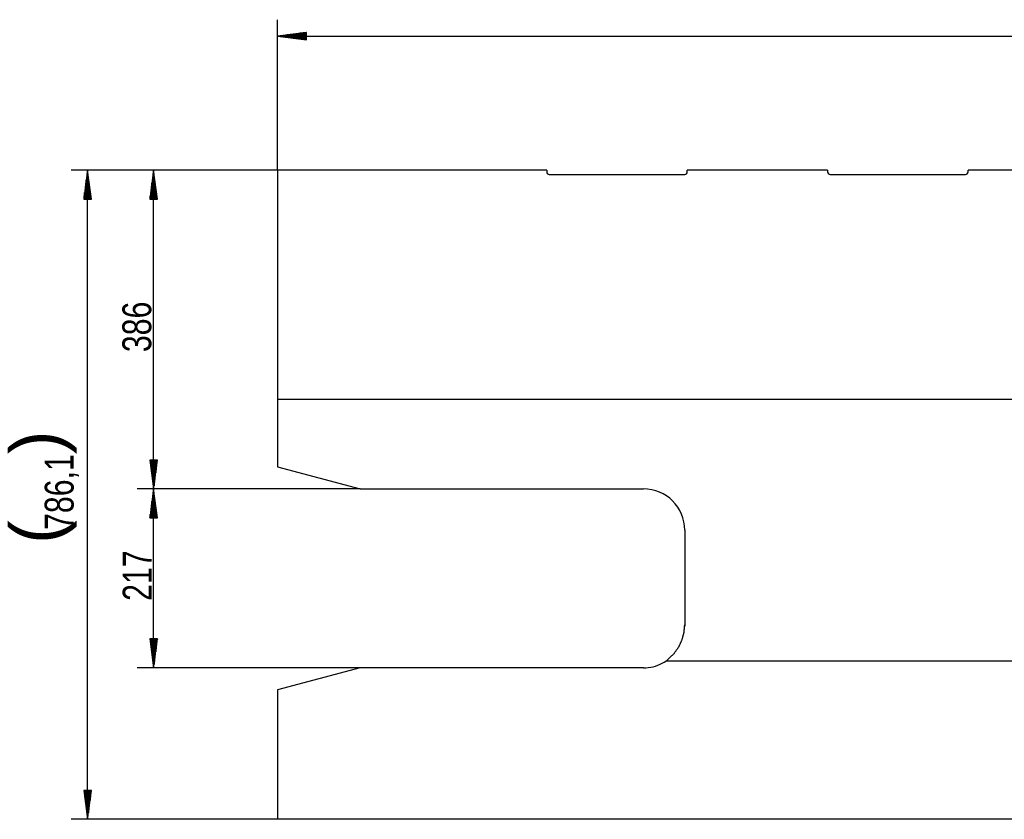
# Model space of a CAD drawing. Header units: millimetres. Extents: x 0 to 1189, y 0 to 841.
# Tile 6 of 15: x 732 to 851, y 539 to 635. Entities that reach past the tile are written whole.
import ezdxf

# ---------------------------------------------------------------- set-up
doc = ezdxf.new("R2010")
doc.units = ezdxf.units.MM
doc.layers.add('200', color=7, linetype='Continuous')
doc.styles.add('SEACAD_Arial', font='arial.ttf', dxfattribs={"width": 0.75})

msp = doc.modelspace()

# ---------------------------------------------------------------- linework, layer by layer
at = {"layer": '200', "color": 7, "linetype": 'Continuous'}
for p, q in [((762.867615, 617.110657), (762.867615, 635.358093)), ((766.367615, 633.818848), (762.867615, 633.358093)), ((762.867615, 633.358093), (1138.667603, 633.358093)), ((762.867615, 633.358093), (766.367615, 632.897278)), ((766.367615, 633.358093), (762.867615, 633.358093)), ((766.367615, 633.358093), (762.867615, 633.358093)), ((766.367615, 633.408875), (763.253479, 633.408875)), ((766.367615, 633.307251), (763.253479, 633.307251)), ((766.367615, 633.459656), (763.639343, 633.459656)), ((766.367615, 633.25647), (763.639343, 633.25647)), ((766.367615, 633.510437), (764.025269, 633.510437)), ((766.367615, 633.205627), (764.025269, 633.205627)), ((766.367615, 633.561279), (764.411133, 633.561279)), ((766.367615, 633.154907), (764.411133, 633.154907)), ((766.367615, 633.612061), (764.796936, 633.612061)), ((766.367615, 633.104065), (764.796936, 633.104065)), ((766.367615, 633.662903), (765.1828, 633.662903)), ((766.367615, 633.053284), (765.1828, 633.053284)), ((766.367615, 633.713623), (765.568665, 633.713623)), ((766.367615, 633.002441), (765.568665, 633.002441)), ((766.367615, 633.764465), (765.954529, 633.764465)), ((766.367615, 633.815247), (766.340454, 633.815247)), ((766.367615, 633.815247), (766.340454, 633.815247)), ((766.367615, 632.897278), (766.367615, 633.818848)), ((766.367615, 632.95166), (765.954529, 632.95166)), ((766.367615, 632.900879), (766.340454, 632.900879)), ((766.367615, 632.900879), (766.340454, 632.900879)), ((762.867615, 617.110657), (737.867615, 617.110657)), ((739.867615, 617.110657), (739.40686, 613.610596)), ((739.765991, 613.610596), (739.765991, 616.338867)), ((739.816833, 613.610596), (739.816833, 616.724731)), ((739.867615, 538.502136), (739.867615, 617.110657)), ((740.32843, 613.610596), (739.867615, 617.110657)), ((739.867615, 613.610596), (739.867615, 617.110657)), ((739.867615, 613.610596), (739.867615, 617.110657)), ((739.918396, 613.610596), (739.918396, 616.724731)), ((739.969238, 613.610596), (739.969238, 616.338867)), ((762.867615, 617.110657), (745.867615, 617.110657)), ((747.867615, 617.110657), (747.40686, 613.610596)), ((747.765991, 613.610596), (747.765991, 616.338867)), ((747.816772, 613.610596), (747.816772, 616.724731)), ((747.867615, 578.523804), (747.867615, 617.110657)), ((748.32843, 613.610596), (747.867615, 617.110657)), ((747.867615, 613.610596), (747.867615, 617.110657)), ((747.867615, 613.610596), (747.867615, 617.110657)), ((747.918396, 613.610596), (747.918396, 616.724731)), ((747.969238, 613.610596), (747.969238, 616.338867)), ((762.867615, 617.110657), (762.867615, 581.203308)), ((795.467651, 617.110657), (762.867615, 617.110657)), ((795.467651, 617.110657), (795.467651, 616.910645)), ((795.767639, 616.610596), (812.167603, 616.610596)), ((812.467651, 616.910645), (812.467651, 617.110657)), ((829.46759, 617.110657), (812.467651, 617.110657)), ((829.46759, 617.110657), (829.46759, 616.910645)), ((829.767578, 616.610596), (846.167603, 616.610596)), ((846.46759, 616.910645), (846.46759, 617.110657)), ((863.467651, 617.110657), (846.46759, 617.110657)), ((739.613647, 613.610596), (739.613647, 615.181274)), ((739.664368, 613.610596), (739.664368, 615.567139)), ((739.715271, 613.610596), (739.715271, 615.953064)), ((740.02002, 613.610596), (740.02002, 615.953064)), ((740.070862, 613.610596), (740.070862, 615.567139)), ((740.121643, 613.610596), (740.121643, 615.181274)), ((747.613647, 613.610596), (747.613647, 615.181274)), ((747.664429, 613.610596), (747.664429, 615.567139)), ((747.715271, 613.610596), (747.715271, 615.953064)), ((748.02002, 613.610596), (748.02002, 615.953064)), ((748.070801, 613.610596), (748.070801, 615.567139)), ((748.121643, 613.610596), (748.121643, 615.181274)), ((739.461243, 613.610596), (739.461243, 614.023682)), ((739.512024, 613.610596), (739.512024, 614.409546)), ((739.562866, 613.610596), (739.562866, 614.795471)), ((740.172424, 613.610596), (740.172424, 614.795471)), ((740.223267, 613.610596), (740.223267, 614.409546)), ((740.273987, 613.610596), (740.273987, 614.023682)), ((747.461243, 613.610596), (747.461243, 614.023682)), ((747.512024, 613.610596), (747.512024, 614.409546)), ((747.562805, 613.610596), (747.562805, 614.795471)), ((748.172424, 613.610596), (748.172424, 614.795471)), ((748.223267, 613.610596), (748.223267, 614.409546)), ((748.274048, 613.610596), (748.274048, 614.023682)), ((739.40686, 613.610596), (740.32843, 613.610596)), ((739.4104, 613.610596), (739.4104, 613.637878)), ((739.4104, 613.610596), (739.4104, 613.637878)), ((740.32489, 613.610596), (740.32489, 613.637878)), ((740.32489, 613.610596), (740.32489, 613.637878)), ((747.40686, 613.610596), (748.32843, 613.610596)), ((747.4104, 613.610596), (747.4104, 613.637878)), ((747.4104, 613.610596), (747.4104, 613.637878)), ((748.324768, 613.610596), (748.324768, 613.637878)), ((748.324768, 613.610596), (748.324768, 613.637878)), ((1138.667603, 589.352966), (762.867615, 589.352966)), ((748.32843, 582.023804), (747.40686, 582.023804)), ((747.40686, 582.023804), (747.867615, 578.523804)), ((747.4104, 582.023804), (747.4104, 581.996582)), ((747.4104, 582.023804), (747.4104, 581.996582)), ((747.461243, 582.023804), (747.461243, 581.610718)), ((747.512024, 582.023804), (747.512024, 581.224854)), ((747.562805, 582.023804), (747.562805, 580.838989)), ((747.613647, 582.023804), (747.613647, 580.453125)), ((747.664429, 582.023804), (747.664429, 580.067261)), ((747.715271, 582.023804), (747.715271, 579.681396)), ((747.765991, 582.023804), (747.765991, 579.295532)), ((747.816772, 582.023804), (747.816772, 578.909668)), ((747.867615, 578.523804), (748.32843, 582.023804)), ((747.867615, 582.023804), (747.867615, 578.523804)), ((747.867615, 582.023804), (747.867615, 578.523804)), ((747.918396, 582.023804), (747.918396, 578.909668)), ((747.969238, 582.023804), (747.969238, 579.295532)), ((748.02002, 582.023804), (748.02002, 579.681396)), ((748.070801, 582.023804), (748.070801, 580.067261)), ((748.121643, 582.023804), (748.121643, 580.453125)), ((748.172424, 582.023804), (748.172424, 580.838989)), ((748.223267, 582.023804), (748.223267, 581.224854)), ((748.274048, 582.023804), (748.274048, 581.610718)), ((748.324768, 582.023804), (748.324768, 581.996582)), ((748.324768, 582.023804), (748.324768, 581.996582)), ((762.867615, 581.203308), (772.867615, 578.523804)), ((772.867615, 578.523804), (745.867615, 578.523804)), ((772.867615, 578.523804), (745.867615, 578.523804)), ((747.867615, 578.523804), (747.40686, 575.023804)), ((747.867615, 556.852173), (747.867615, 578.523804)), ((748.32843, 575.023804), (747.867615, 578.523804)), ((747.867615, 575.023804), (747.867615, 578.523804)), ((747.867615, 575.023804), (747.867615, 578.523804)), ((772.867615, 578.523804), (807.167603, 578.523804)), ((747.664429, 575.023804), (747.664429, 576.980347)), ((747.715271, 575.023804), (747.715271, 577.366211)), ((747.765991, 575.023804), (747.765991, 577.752075)), ((747.816772, 575.023804), (747.816772, 578.137939)), ((747.918396, 575.023804), (747.918396, 578.137939)), ((747.969238, 575.023804), (747.969238, 577.752075)), ((748.02002, 575.023804), (748.02002, 577.366211)), ((748.070801, 575.023804), (748.070801, 576.980347)), ((747.512024, 575.023804), (747.512024, 575.822754)), ((747.562805, 575.023804), (747.562805, 576.208618)), ((747.613647, 575.023804), (747.613647, 576.594482)), ((748.121643, 575.023804), (748.121643, 576.594482)), ((748.172424, 575.023804), (748.172424, 576.208618)), ((748.223267, 575.023804), (748.223267, 575.822754)), ((747.40686, 575.023804), (748.32843, 575.023804)), ((747.4104, 575.023804), (747.4104, 575.051025)), ((747.4104, 575.023804), (747.4104, 575.051025)), ((747.461243, 575.023804), (747.461243, 575.43689)), ((748.274048, 575.023804), (748.274048, 575.43689)), ((748.324768, 575.023804), (748.324768, 575.051025)), ((748.324768, 575.023804), (748.324768, 575.051025)), ((812.167603, 573.523804), (812.167603, 561.907654)), ((748.32843, 560.352112), (747.40686, 560.352112)), ((747.40686, 560.352112), (747.867615, 556.852173)), ((747.4104, 560.352112), (747.4104, 560.324951)), ((747.4104, 560.352112), (747.4104, 560.324951)), ((747.461243, 560.352112), (747.461243, 559.939026)), ((747.512024, 560.352112), (747.512024, 559.553162)), ((747.562805, 560.352112), (747.562805, 559.167358)), ((747.613647, 560.352112), (747.613647, 558.781433)), ((747.664429, 560.352112), (747.664429, 558.395569)), ((747.715271, 560.352112), (747.715271, 558.009766)), ((747.765991, 560.352112), (747.765991, 557.62384)), ((747.816772, 560.352112), (747.816772, 557.237976)), ((747.867615, 556.852173), (748.32843, 560.352112)), ((747.867615, 560.352112), (747.867615, 556.852173)), ((747.867615, 560.352112), (747.867615, 556.852173)), ((747.918396, 560.352112), (747.918396, 557.237976)), ((747.969238, 560.352112), (747.969238, 557.62384)), ((748.02002, 560.352112), (748.02002, 558.009766)), ((748.070801, 560.352112), (748.070801, 558.395569)), ((748.121643, 560.352112), (748.121643, 558.781433)), ((748.172424, 560.352112), (748.172424, 559.167358)), ((748.223267, 560.352112), (748.223267, 559.553162)), ((748.274048, 560.352112), (748.274048, 559.939026)), ((748.324768, 560.352112), (748.324768, 560.324951)), ((748.324768, 560.352112), (748.324768, 560.324951)), ((772.867615, 556.852173), (745.867615, 556.852173)), ((772.867615, 556.852173), (762.867615, 554.172668)), ((807.167603, 556.852173), (772.867615, 556.852173)), ((810.014099, 557.699707), (1138.667603, 557.699707)), ((762.867615, 554.172668), (762.867615, 538.502136)), ((740.32843, 542.002136), (739.40686, 542.002136)), ((739.40686, 542.002136), (739.867615, 538.502136)), ((739.4104, 542.002136), (739.4104, 541.974915)), ((739.4104, 542.002136), (739.4104, 541.974915)), ((739.461243, 542.002136), (739.461243, 541.58905)), ((739.512024, 542.002136), (739.512024, 541.203186)), ((739.562866, 542.002136), (739.562866, 540.817322)), ((739.613647, 542.002136), (739.613647, 540.431458)), ((739.664368, 542.002136), (739.664368, 540.045593)), ((739.715271, 542.002136), (739.715271, 539.659729)), ((739.765991, 542.002136), (739.765991, 539.273865)), ((739.816833, 542.002136), (739.816833, 538.888)), ((739.867615, 538.502136), (740.32843, 542.002136)), ((739.867615, 542.002136), (739.867615, 538.502136)), ((739.867615, 542.002136), (739.867615, 538.502136)), ((739.918396, 542.002136), (739.918396, 538.888)), ((739.969238, 542.002136), (739.969238, 539.273865)), ((740.02002, 542.002136), (740.02002, 539.659729)), ((740.070862, 542.002136), (740.070862, 540.045593)), ((740.121643, 542.002136), (740.121643, 540.431458)), ((740.172424, 542.002136), (740.172424, 540.817322)), ((740.223267, 542.002136), (740.223267, 541.203186)), ((740.273987, 542.002136), (740.273987, 541.58905)), ((740.32489, 542.002136), (740.32489, 541.974915)), ((740.32489, 542.002136), (740.32489, 541.974915)), ((762.867615, 538.502136), (737.867615, 538.502136)), ((1138.667603, 538.502136), (762.867615, 538.502136))]:
    msp.add_line(p, q, dxfattribs=at)
for centre, radius, start, end in [((795.767639, 616.910645), 0.3, 180, 270), ((812.167603, 616.910645), 0.3, 270, 0), ((829.767578, 616.910645), 0.3, 180, 270), ((846.167603, 616.910645), 0.3, 270, 0), ((807.167603, 573.523804), 5, 0, 90), ((807.133972, 561.390564), 4.61086, 300.115665, 312.614024), ((807.167603, 561.852173), 5, 270, 297.126752)]:
    msp.add_arc(centre, radius, start, end, dxfattribs=at)
msp.add_open_spline([(810.255726, 557.997338), (810.913216, 558.639407), (811.448336, 559.393511), (811.843557, 560.235052), (812.085899, 561.136495), (812.167589, 562.068408)], degree=1, knots=[0, 0, 0.1979591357, 0.3971427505, 0.5974141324, 0.798487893, 1, 1], dxfattribs=at)

# ---------------------------------------------------------------- texts
at = {"layer": '200', "char_height": 3.5, "attachment_point": 7, "rotation": 90, "style": 'SEACAD_Arial'}
for s, insert, width in [('{\\fArial|b0||i0||c0|p34;\\C7;\\H3.5;\\W0.75;386}', (747.628157, 595.090483), 5.93479261), ('{\\fArial|b0||i0||c0|p34;\\C7;\\H3.5;\\W0.75;786,1}', (738.829573, 573.550505), 8.90218391), ('{\\fArial|b0||i0||c0|p34;\\C7;\\H3.5;\\W0.75;217}', (747.628157, 564.961272), 5.93479261)]:
    msp.add_mtext(s, dxfattribs=dict(at, insert=insert, width=width))
at = {"layer": '200', "char_height": 6.16909592, "width": 2.8163364, "attachment_point": 7, "rotation": 90}
for s, insert in [('{\\fArial|b0||i0||c0|p34;\\C7;\\H6.16909592;\\W1.;)}', (738.535153, 582.717428)), ('{\\fArial|b0||i0||c0|p34;\\C7;\\H6.16909592;\\W1.;(}', (738.535153, 571.865011))]:
    msp.add_mtext(s, dxfattribs=dict(at, insert=insert))

doc.saveas('drawing.dxf')
